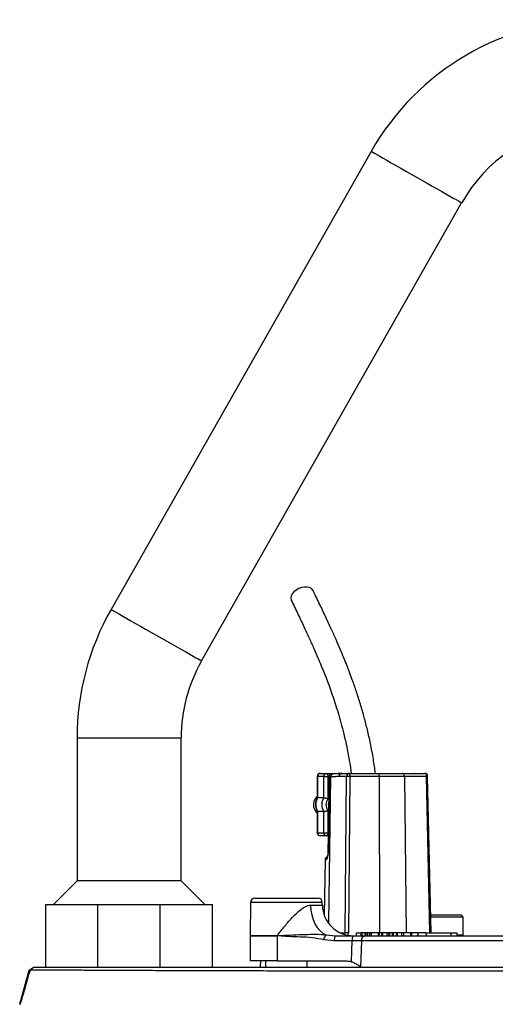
# Model space of a CAD drawing. Header units: millimetres. Extents: x 4189 to 16223, y 1378 to 18140.
# Tile 10 of 11: x 11852 to 12994, y 15776 to 18140. Entities that reach past the tile are written whole.
import ezdxf

# ---------------------------------------------------------------- set-up
doc = ezdxf.new("R2010")
doc.units = ezdxf.units.MM
doc.header["$LTSCALE"] = 5

msp = doc.modelspace()

# ---------------------------------------------------------------- linework, layer by layer
at = {"color": 7, "linetype": 'Continuous', "lineweight": 25}
for p, q in [((12696.1, 17824.1), (12071.1, 16724.1)), ((12288.4, 16600.6), (12913.4, 17700.6)), ((11989.5, 16415.3), (11989.5, 16071.9)), ((12239.5, 16071.9), (12239.5, 16415.3)), ((12566.5, 16322.8), (12566.5, 16271.7)), ((12582, 16322.8), (12567.2, 16322.8)), ((12567.2, 16322.8), (12567.2, 16271.9)), ((12574, 16330.3), (12588.8, 16330.3)), ((12582, 16322.8), (12592, 16322.8)), ((12582, 16271.9), (12582, 16322.8)), ((12588.8, 16330.3), (12625.4, 16330.3)), ((12592, 16322.8), (12592, 16269.4)), ((12595.2, 16324.1), (12592.2, 16137.9)), ((12598.7, 16321.6), (12595.6, 16321.6)), ((12605.5, 16329), (12602.3, 16329)), ((12637.1, 16322.9), (12618.6, 16322.9)), ((12625.4, 16330.3), (12643.9, 16330.3)), ((12633.2, 15947.7), (12637.1, 16322.9)), ((12645, 16322.9), (12641.2, 15947.7)), ((12643.9, 16330.3), (12713.7, 16330.3)), ((12714.9, 16322.9), (12645, 16322.9)), ((12713.7, 16330.3), (12770.8, 16330.3)), ((12775.7, 16322.9), (12714.9, 16322.9)), ((12770.8, 16330.3), (12824.2, 16330.3)), ((12829.2, 16322.9), (12775.7, 16322.9)), ((12800.1, 16330.3), (12799.7, 16330.3)), ((12839.8, 15947.8), (12831.7, 16323)), ((12582, 16271.9), (12567.2, 16271.9)), ((12566.5, 16239), (12566.5, 16187.8)), ((12582, 16238.7), (12567.2, 16238.7)), ((12567.2, 16238.7), (12567.2, 16187.8)), ((12582, 16187.8), (12582, 16238.7)), ((12592, 16241.2), (12592, 16187.8)), ((12567.2, 16187.8), (12582, 16187.8)), ((12588.8, 16180.3), (12574, 16180.3)), ((12582, 16187.8), (12592, 16187.8)), ((12592.9, 16180.3), (12588.8, 16180.3)), ((12585.2, 16122.9), (12582.9, 15990.6)), ((11989.5, 16071.9), (11932.9, 16015.3)), ((12239.5, 16071.9), (11989.5, 16071.9)), ((12296.1, 16015.3), (12239.5, 16071.9)), ((11914.5, 15865.3), (11914.5, 16015.3)), ((11914.5, 16015.3), (12039.5, 16015.3)), ((12039.5, 15865.3), (12039.5, 16015.3)), ((12039.5, 16015.3), (12189.5, 16015.3)), ((12189.5, 15865.3), (12189.5, 16015.3)), ((12189.5, 16015.3), (12314.5, 16015.3)), ((12314.5, 15865.3), (12314.5, 16015.3)), ((12406.4, 16020.5), (12405, 15940.4)), ((12416.4, 16030.3), (12558.4, 16030.3)), ((12558.4, 16030.3), (12568.6, 16030.3)), ((12578.8, 16014), (12578.6, 16020.5)), ((12842, 15990.3), (12838.9, 15987.2)), ((12917, 15985.3), (12839, 15985.3)), ((12842, 15990.3), (12912, 15990.3)), ((12917, 15985.3), (12912, 15990.3)), ((12917, 15942.3), (12917, 15985.3)), ((12405, 15940.2), (12405, 15880.3)), ((12469.9, 15940.4), (12470, 15940.4)), ((12469.9, 15940.2), (12469.9, 15880.3)), ((12470, 15940.2), (12469.9, 15940.2)), ((12587.4, 15942.9), (12611, 15940.3)), ((12611, 15940.3), (12653.8, 15940.3)), ((12660.2, 15947.8), (12660, 15940.3)), ((12660.2, 15947.8), (12671.3, 15947.8)), ((12671.3, 15947.8), (12671.1, 15940.3)), ((12673.2, 15947.8), (12671.3, 15947.8)), ((12673.2, 15947.8), (12673.2, 15940.3)), ((12680.7, 15947.8), (12673.2, 15947.8)), ((12680.7, 15947.8), (12680.6, 15940.3)), ((12683.1, 15947.8), (12680.7, 15947.8)), ((12681.4, 15940.3), (13026.7, 15940.3)), ((12683.1, 15947.8), (12683.1, 15940.3)), ((12687.3, 15947.8), (12683.1, 15947.8)), ((12699.9, 15947.8), (12697.4, 15947.8)), ((12713.1, 15947.8), (12713, 15940.3)), ((12715.3, 15947.8), (12713.1, 15947.8)), ((12715.3, 15947.8), (12715.3, 15940.3)), ((12720.9, 15947.8), (12715.3, 15947.8)), ((12720.9, 15947.8), (12720.7, 15940.3)), ((12723.2, 15947.8), (12720.9, 15947.8)), ((12723.2, 15947.8), (12723.2, 15940.3)), ((12733.6, 15947.8), (12723.2, 15947.8)), ((12733.6, 15947.8), (12733.6, 15940.3)), ((12738.1, 15947.8), (12733.6, 15947.8)), ((12738.1, 15947.8), (12737.9, 15940.3)), ((12740.3, 15947.8), (12738.1, 15947.8)), ((12740.3, 15947.8), (12740.3, 15940.3)), ((12746.6, 15947.8), (12740.3, 15947.8)), ((12746.6, 15947.8), (12746.4, 15940.3)), ((12748.8, 15947.8), (12746.6, 15947.8)), ((12748.8, 15947.8), (12748.8, 15940.3)), ((12756.5, 15947.8), (12748.8, 15947.8)), ((12756.5, 15947.8), (12756.4, 15940.3)), ((12758.8, 15947.8), (12756.5, 15947.8)), ((12758.8, 15947.8), (12758.8, 15940.3)), ((12767.9, 15947.8), (12758.8, 15947.8)), ((12768.7, 15947.8), (12768.6, 15940.3)), ((12790.6, 15947.8), (12790.4, 15940.3)), ((12793.1, 15947.8), (12790.6, 15947.8)), ((12793.1, 15947.8), (12793.1, 15940.3)), ((12807.8, 15947.8), (12793.1, 15947.8)), ((12807.9, 15947.8), (12807.7, 15940.3)), ((12807.8, 15947.8), (12807.7, 15940.3)), ((12807.9, 15947.8), (12807.8, 15947.8)), ((12808.5, 15947.8), (12807.9, 15947.8)), ((12808.5, 15947.8), (12808.5, 15940.3)), ((12827.7, 15947.8), (12808.5, 15947.8)), ((12827.7, 15947.8), (12827.8, 15940.3)), ((12827.7, 15947.8), (12887.3, 15947.8)), ((12887.3, 15947.8), (12887.4, 15940.3)), ((12887.3, 15947.8), (12901.9, 15947.8)), ((12901.9, 15947.8), (12902.1, 15940.3)), ((12607.7, 15927.8), (12582, 15930.9)), ((12650.5, 15927.8), (12607.7, 15927.8)), ((12672.7, 15928), (12670.6, 15865.3)), ((13023.4, 15928), (12672.7, 15928)), ((12469.9, 15880.3), (12405, 15880.3)), ((12430, 15880.3), (12429.7, 15865.3)), ((12442.5, 15880.3), (12442.5, 15865.3)), ((12469.9, 15880.3), (12633.6, 15880.3)), ((12541.8, 15880.3), (12542.4, 15879.3)), ((12542.5, 15865.3), (12542.5, 15879.3)), ((11851.6, 15775.8), (11874.8, 15857.6)), ((11874.8, 15857.6), (11886, 15865.3)), ((11887.1, 15865.3), (14593.1, 15865.3)), ((11914.5, 15865.3), (12039.5, 15865.3))]:
    msp.add_line(p, q, dxfattribs=at)
at = {"color": 8, "linetype": 'Continuous', "lineweight": 25}
for p, q in [((11989.5, 16415.3), (12114.5, 16415.3)), ((12114.5, 16415.3), (12239.5, 16415.3)), ((12566.5, 16322.8), (12567.2, 16322.8)), ((12595.1, 16322.8), (12592, 16322.8)), ((12598.7, 16321.6), (12593.2, 15971.1)), ((12714.9, 16322.9), (12715.9, 15947.8)), ((12775.7, 16322.9), (12780, 15947.8)), ((12837.2, 15947.8), (12829.2, 16322.9)), ((12566.5, 16187.8), (12567.2, 16187.8)), ((12592, 16187.8), (12593, 16187.8)), ((12587.8, 16122.9), (12585.2, 16122.9)), ((12567.1, 16020.5), (12406.4, 16020.5)), ((12550.4, 16014), (12578.8, 16014)), ((12578.6, 16020.5), (12567.1, 16020.5)), ((12405, 15940.4), (12469.9, 15940.4)), ((12469.9, 15940.2), (12405, 15940.2)), ((12621.3, 15947.7), (12633.2, 15947.7)), ((12902.5, 15942.3), (12917, 15942.3))]:
    msp.add_line(p, q, dxfattribs=at)
at = {"color": 8, "linetype": 'Continuous', "lineweight": 25, "flags": 128}
for points in [[(12696.1, 17824.1), (12696.1, 17824), (12697.3, 17823.4), (12699.9, 17821.9), (12704, 17819.5), (12709.6, 17816.4), (12716.5, 17812.5), (12724.6, 17807.9), (12733.8, 17802.6), (12744, 17796.8), (12755.1, 17790.5), (12766.9, 17783.8), (12779.2, 17776.8), (12791.9, 17769.6), (12804.8, 17762.3)], [(12804.8, 17762.3), (12817.6, 17755), (12830.3, 17747.8), (12842.6, 17740.8), (12854.4, 17734.1), (12865.5, 17727.8), (12875.7, 17722), (12885, 17716.7), (12893.1, 17712.1), (12899.9, 17708.2), (12905.5, 17705.1), (12909.6, 17702.7), (12912.3, 17701.2), (12913.4, 17700.6), (12913.4, 17700.6)], [(12071.1, 16724.1), (12071.1, 16724), (12072.3, 16723.4), (12074.9, 16721.9), (12079, 16719.5), (12084.6, 16716.4), (12091.5, 16712.5), (12099.6, 16707.9), (12108.8, 16702.6), (12119, 16696.8), (12130.1, 16690.5), (12141.9, 16683.8), (12154.2, 16676.8), (12166.9, 16669.6), (12179.8, 16662.3)], [(12179.8, 16662.3), (12192.6, 16655), (12205.3, 16647.8), (12217.6, 16640.8), (12229.4, 16634.1), (12240.5, 16627.8), (12250.7, 16622), (12260, 16616.7), (12268.1, 16612.1), (12274.9, 16608.2), (12280.5, 16605.1), (12284.6, 16602.7), (12287.3, 16601.2), (12288.4, 16600.6), (12288.4, 16600.6)], [(12592.2, 16137.9), (12592.3, 16137.9), (12592.7, 16137.9)]]:
    msp.add_lwpolyline(points, dxfattribs=at)
at = {"color": 7, "linetype": 'Continuous', "lineweight": 25, "flags": 128}
for points in [[(12556.6, 16769.4), (12555.9, 16770.6), (12552.6, 16774.1), (12548, 16776.5), (12542.2, 16777.7), (12535.7, 16777.7), (12528.8, 16776.5), (12522, 16774.1), (12515.8, 16770.6), (12510.4, 16766.4), (12506.3, 16761.6), (12503.7, 16756.6), (12502.8, 16751.7), (12503.6, 16747.2), (12503.9, 16746.4)], [(12588.8, 16330.3), (12589.4, 16330.2), (12590, 16329.7), (12590.6, 16329), (12591, 16328.1), (12591.4, 16327), (12591.7, 16325.7), (12591.9, 16324.3), (12592, 16322.8)], [(12595.6, 16321.6), (12595.4, 16306.6), (12594.4, 16246.6), (12592.7, 16137.9)], [(12775.7, 16322.9), (12775.6, 16324.4), (12775.3, 16325.8), (12774.9, 16327), (12774.3, 16328.2), (12773.5, 16329.1), (12772.7, 16329.7), (12771.8, 16330.2), (12770.8, 16330.3)], [(12829.2, 16322.9), (12829, 16324.4), (12828.8, 16325.8), (12828.3, 16327), (12827.7, 16328.2), (12826.9, 16329.1), (12826.1, 16329.7), (12825.2, 16330.2), (12824.2, 16330.3)], [(12588.8, 16180.3), (12589.4, 16180.4), (12590, 16180.9), (12590.6, 16181.6), (12591, 16182.5), (12591.4, 16183.6), (12591.7, 16184.9), (12591.9, 16186.3), (12592, 16187.8)], [(12550.4, 16014), (12551.2, 16002), (12553.2, 15990.4), (12556.5, 15979.3), (12561, 15969.3), (12566.4, 15960.4), (12572.8, 15952.9), (12579.8, 15947), (12587.4, 15942.9)], [(12687.3, 15947.8), (12687.3, 15944.5), (12687.4, 15940.3)], [(12692, 15947.8), (12692, 15944.1), (12691.9, 15940.3)], [(12695.9, 15947.8), (12695.8, 15945.6), (12695.8, 15943.3), (12695.8, 15940.3)], [(12774, 15947.8), (12773.9, 15945.6), (12773.9, 15943.3), (12773.9, 15940.3)], [(12648.8, 15877.8), (12649.7, 15903.3), (12650.5, 15927.8)]]:
    msp.add_lwpolyline(points, dxfattribs=at)
at = {"color": 7, "linetype": 'Continuous', "lineweight": 25}
for centre, radius, start, end in [((13239.5, 17515.3), 625, 29.6045, 150.3955), ((13239.5, 17515.3), 375, 97.6584, 150.3955), ((12614.5, 16415.3), 625, 150.3955, 180), ((12614.5, 16415.3), 375, 150.3955, 180), ((12574, 16322.8), 7.5, 90, 180), ((12574.4, 16323.1), 7.17, 92.9552, 182.6681), ((12589.2, 16323.1), 7.17, 92.9552, 182.6681), ((12625.7, 16323.2), 7.16, 92.8842, 181.7504), ((12644.2, 16323.2), 7.16, 92.8845, 181.7501), ((12641, 16096.9), 226, 88.9892, 91.0108), ((12632.5, 16324.7), 12.7, 351.9536, 26.2101), ((12702.4, 16324.7), 12.7, 351.9526, 26.2105), ((12824.2, 16322.8), 7.5, 1.2249, 90), ((12583.6, 16255.3), 26.5, 130.2046, 201.1222), ((12595.2, 16255.3), 32.5, 149.3584, 210.6416), ((12610, 16255.3), 32.5, 149.3584, 210.6416), ((12611.7, 16255.3), 24.3, 144.3511, 215.6489), ((12581.7, 16254), 24.2, 199.8774, 231.2562), ((12616.5, 16255.3), 23.4, 166.1822, 193.2148), ((12574, 16187.8), 7.5, 180, 270), ((12574.4, 16187.5), 7.17, 177.3319, 267.0448), ((12589.2, 16187.5), 7.17, 177.3319, 267.0448), ((12592.7, 16122.8), 7.5, 103.3667, 179), ((12416.4, 16020.3), 10, 90, 179), ((12568.6, 16020.3), 10, 1, 90), ((12653.7, 16015.3), 75, 181, 270), ((12417.5, 15940.2), 12.5, 179, 180), ((12551, 15940.1), 81.1, 179.8055, 179.9597), ((12523.2, 15937.3), 53.3, 176.6767, 176.9116), ((12603.6, 15928.4), 21.8, 138.0427, 173.3813), ((12622.2, 15930.7), 14.8, 139.6076, 191.3685), ((12637.2, 15721.7), 226, 88.9892, 91.0108), ((12665, 15930.7), 14.8, 139.6072, 191.3689), ((12683.7, 15929.5), 11.1, 101.5395, 187.4614), ((12915, 15942.3), 2, 270, 0)]:
    msp.add_arc(centre, radius, start, end, dxfattribs=at)
at = {"color": 8, "linetype": 'Continuous', "lineweight": 25}
for centre, radius, start, end in [((12605.9, 16321.8), 7.21, 93.239, 181.3802), ((12831.4, 16241.2), 81.8, 89.7566, 91.5658), ((12595.4, 16122.8), 7.57, 131.2141, 179.1839)]:
    msp.add_arc(centre, radius, start, end, dxfattribs=at)
for centre, major_axis, ratio, start_param, end_param in [((12624.6, 15947.8), (8.6, -0.41), 0.870385, 5.74176, 6.320938), ((12625.8, 15947.9), (15.3, -2.1), 0.972512, 5.987476, 6.405149)]:
    msp.add_ellipse(centre, major_axis=major_axis, ratio=ratio, start_param=start_param, end_param=end_param, dxfattribs=at)
at = {"color": 7, "linetype": 'Continuous', "lineweight": 25}
for points, knots in [([(12706.3, 16330.3), (12704.7, 16341.8), (12701.3, 16366.2), (12694.7, 16401.1), (12687.3, 16434.1), (12679.2, 16465.7), (12670.4, 16496.4), (12660.7, 16526.7), (12651.9, 16552), (12644.1, 16573), (12637.3, 16590.5), (12629.9, 16609), (12621.3, 16629.4), (12611.3, 16652.5), (12599.8, 16678.2), (12586.8, 16706.3), (12572.2, 16737), (12562, 16758.3), (12556.6, 16769.4)], [0, 0, 0, 0, 0.0633771, 0.1353137, 0.2008137, 0.259779, 0.3291887, 0.3951142, 0.4589339, 0.5006797, 0.5415235, 0.5838399, 0.6340086, 0.6923312, 0.7575046, 0.8304918, 0.9113124, 1, 1, 1, 1]), ([(12503.9, 16746.4), (12509.3, 16735.3), (12519.4, 16714.2), (12533.8, 16683.9), (12546.7, 16656.2), (12558, 16631.1), (12567.6, 16608.8), (12575.8, 16589.3), (12582.8, 16572), (12589.3, 16555.4), (12595.9, 16537.8), (12602.7, 16518.6), (12609.7, 16497.6), (12616.6, 16475.4), (12623.6, 16451.1), (12630.7, 16423.7), (12637.8, 16392.2), (12643.9, 16360.8), (12647, 16339.3), (12648.2, 16330.3)], [0, 0, 0, 0, 0.091965, 0.175683, 0.25113, 0.318315, 0.37727, 0.427178, 0.469406, 0.509883, 0.551218, 0.599234, 0.648373, 0.698666, 0.751277, 0.810157, 0.875585, 0.947553, 1, 1, 1, 1]), ([(12596, 16327), (12595.8, 16326.6), (12595.1, 16325.3), (12595.1, 16323.5), (12595.5, 16322), (12595.6, 16321.6), (12595.6, 16321.6)], [0, 0, 0, 0, 0.266493, 0.785942, 0.995195, 1, 1, 1, 1]), ([(12603.1, 16328.9), (12602.7, 16328.9), (12601.2, 16329.1), (12598.7, 16328.6), (12596.9, 16327.6), (12596, 16327)], [0, 0, 0, 0, 0.1931805, 0.5953524, 1, 1, 1, 1]), ([(12618.6, 16322.9), (12615.3, 16322.7), (12608.6, 16322.2), (12602, 16321.8), (12598.7, 16321.6)], [0, 0, 0, 0, 0.500034, 1, 1, 1, 1]), ([(12625.1, 16330.2), (12624.5, 16330.3), (12621.6, 16330.4), (12615.8, 16329.7), (12609.8, 16329), (12606.3, 16329.1), (12605.5, 16329.1)], [0, 0, 0, 0, 0.06994, 0.391709, 0.861946, 1, 1, 1, 1]), ([(12566.6, 16271.7), (12566.4, 16271.4), (12564.9, 16269.2), (12563.1, 16264.5), (12561.8, 16257.7), (12562.1, 16250.7), (12563.6, 16244.3), (12565.7, 16240.6), (12566.6, 16238.9)], [0, 0, 0, 0, 0.035401, 0.232955, 0.431533, 0.631104, 0.831411, 1, 1, 1, 1]), ([(12566.6, 16271.7), (12566.6, 16271.7), (12566.5, 16271.9), (12566.9, 16271.9), (12567.2, 16271.9)], [0, 0, 0, 0, 0.125195, 1, 1, 1, 1]), ([(12582, 16271.9), (12582.4, 16271.9), (12583.3, 16271.8), (12585.3, 16271.5), (12587.6, 16270.9), (12589.9, 16270.2), (12591.4, 16269.7), (12592, 16269.5), (12592, 16269.4)], [0, 0, 0, 0, 0.202267, 0.404407, 0.609959, 0.823841, 0.995964, 1, 1, 1, 1]), ([(12566.6, 16238.9), (12566.6, 16238.9), (12566.5, 16238.7), (12566.9, 16238.7), (12567.2, 16238.7)], [0, 0, 0, 0, 0.126403, 1, 1, 1, 1]), ([(12582, 16238.7), (12582.4, 16238.7), (12583.3, 16238.8), (12585.3, 16239.2), (12587.6, 16239.7), (12589.9, 16240.4), (12591.4, 16240.9), (12592, 16241.2), (12592, 16241.2)], [0, 0, 0, 0, 0.202271, 0.40441, 0.60996, 0.823841, 0.995932, 1, 1, 1, 1]), ([(12587.8, 16122.9), (12588.1, 16123), (12588.8, 16123.2), (12590.1, 16125), (12591.4, 16128.4), (12592.4, 16132.9), (12592.6, 16136.3), (12592.7, 16137.9)], [0, 0, 0, 0, 0.156438, 0.373186, 0.586056, 0.794638, 1, 1, 1, 1]), ([(12592.2, 16137.9), (12592.2, 16137.9), (12592.2, 16136.6), (12592, 16134), (12591.4, 16130.9), (12590.8, 16128.9), (12590.4, 16128.2), (12590.4, 16128.2), (12590.4, 16128.2)], [0, 0, 0, 0, 0.000669, 0.269076, 0.5412, 0.764686, 0.932217, 1, 1, 1, 1]), ([(12470, 15940.4), (12475.4, 15947.4), (12486.2, 15961.1), (12501.5, 15979), (12515.5, 15993.6), (12525.4, 16002.1), (12533.2, 16007.7), (12538.8, 16011), (12544.9, 16013.5), (12548.7, 16013.9), (12550.4, 16014)], [0, 0, 0, 0, 0.228453, 0.452881, 0.604276, 0.755171, 0.799912, 0.871818, 0.943482, 1, 1, 1, 1]), ([(12470, 15940.4), (12478, 15940.9), (12504.5, 15942.3), (12539.7, 15944), (12569.1, 15944.1), (12581.7, 15943.5), (12585.5, 15943.1), (12587.4, 15942.9)], [0, 0, 0, 0, 0.208788, 0.685452, 0.902175, 0.951504, 1, 1, 1, 1]), ([(12582, 15930.9), (12572.7, 15932.6), (12554.2, 15936.1), (12525.8, 15937.3), (12502.3, 15938.2), (12485.7, 15939.3), (12477.2, 15939.8), (12472.7, 15940), (12470.7, 15940.2), (12470, 15940.2)], [0, 0, 0, 0, 0.250795, 0.502666, 0.754629, 0.878803, 0.946358, 0.981392, 1, 1, 1, 1]), ([(12653.8, 15940.3), (12657.3, 15940.3), (12664.1, 15940.3), (12673.5, 15940.3), (12678.8, 15940.3), (12681.4, 15940.3)], [0, 0, 0, 0, 0.3447634, 0.6677004, 1, 1, 1, 1]), ([(12690.6, 15947.8), (12690.3, 15947.8), (12689, 15947.8), (12688.1, 15947.8), (12687.3, 15947.8)], [0, 0, 0, 0, 0.177963, 1, 1, 1, 1]), ([(12695.9, 15947.8), (12694.6, 15947.8), (12692.4, 15947.8), (12692.3, 15947.8), (12692.2, 15947.8)], [0, 0, 0, 0, 0.558027, 1, 1, 1, 1]), ([(12712.3, 15947.8), (12710.6, 15947.8), (12707.2, 15947.8), (12702.1, 15947.8), (12698.3, 15947.8), (12696.5, 15947.8), (12695.9, 15947.8)], [0, 0, 0, 0, 0.278681, 0.560833, 0.846593, 1, 1, 1, 1]), ([(12774, 15947.8), (12772.6, 15947.8), (12769.9, 15947.8), (12768.5, 15947.8), (12768.8, 15947.8), (12768.8, 15947.8)], [0, 0, 0, 0, 0.4695784, 0.9127476, 1, 1, 1, 1]), ([(12789.7, 15947.8), (12788.5, 15947.8), (12785.6, 15947.8), (12780.7, 15947.8), (12776.7, 15947.8), (12774.6, 15947.8), (12774, 15947.8)], [0, 0, 0, 0, 0.234505, 0.537449, 0.843954, 1, 1, 1, 1]), ([(12672.7, 15928), (12668.3, 15928), (12661.6, 15927.9), (12653.4, 15927.8), (12650.5, 15927.8)], [0, 0, 0, 0, 0.654422, 1, 1, 1, 1]), ([(12633.6, 15880.3), (12638.5, 15880), (12643.7, 15879.6), (12648.6, 15877.9), (12648.8, 15877.8)], [0, 0, 0, 0, 0.949349, 1, 1, 1, 1]), ([(12670.6, 15865.3), (12670.5, 15865.3), (12670, 15865.5), (12668.1, 15867.2), (12663.9, 15870), (12657.3, 15874.3), (12651.7, 15876.6), (12648.8, 15877.8)], [0, 0, 0, 0, 0.015932, 0.078411, 0.327384, 0.664073, 1, 1, 1, 1]), ([(11876.5, 15857.9), (11872, 15842.4), (11864.1, 15814.8), (11856.1, 15787.3), (11852.6, 15775.3)], [0, 0, 0, 0, 0.562684, 1, 1, 1, 1]), ([(11886.4, 15865.3), (11884.6, 15864), (11880.8, 15861.5), (11877.1, 15859), (11875.3, 15857.7)], [0, 0, 0, 0, 0.500025, 1, 1, 1, 1]), ([(14604.3, 15857.8), (14603.7, 15857.8), (14602.6, 15857.8), (14593.4, 15857.7), (14579, 15857.6), (14558.7, 15857.5), (14532.8, 15857.4), (14501.2, 15857.2), (14464.3, 15857.1), (14422.3, 15857), (14375.2, 15856.9), (14323.1, 15856.8), (14266.3, 15856.7), (14205.3, 15856.7), (14140.3, 15856.7), (14071.5, 15856.6), (13998.8, 15856.5), (13922.7, 15856.4), (13843.8, 15856.2), (13762.6, 15856), (13679.2, 15855.9), (13593.7, 15855.7), (13506.5, 15855.6), (13418.2, 15855.4), (13329.5, 15855.4), (13240.5, 15855.3), (13151.2, 15855.3), (13062.1, 15855.3), (12973.8, 15855.3), (12886.9, 15855.4), (12801.7, 15855.4), (12718.1, 15855.4), (12636.5, 15855.5), (12557.5, 15855.6), (12481.7, 15855.7), (12409.2, 15855.8), (12340.2, 15855.9), (12274.7, 15856.1), (12213.4, 15856.4), (12156.6, 15856.6), (12104.6, 15856.9), (12057.4, 15857.1), (12015.1, 15857.3), (11978, 15857.5), (11946.5, 15857.7), (11920.6, 15857.8), (11900.1, 15857.8), (11885.9, 15857.8), (11878.2, 15857.8), (11877.2, 15857.7), (11877, 15857.7)], [0, 0, 0, 0, 0.021258, 0.042367, 0.063421, 0.084512, 0.105725, 0.127019, 0.148163, 0.169238, 0.190328, 0.21153, 0.232837, 0.253994, 0.27507, 0.296147, 0.31732, 0.338627, 0.359819, 0.380912, 0.401992, 0.423151, 0.444452, 0.465669, 0.486764, 0.507839, 0.528974, 0.550261, 0.571509, 0.592615, 0.613685, 0.634806, 0.656066, 0.677338, 0.698464, 0.719537, 0.74064, 0.761874, 0.783163, 0.804304, 0.825373, 0.846465, 0.867664, 0.888964, 0.910121, 0.931192, 0.952269, 0.973441, 0.99477, 1, 1, 1, 1])]:
    msp.add_open_spline(points, degree=3, knots=knots, dxfattribs=at)

doc.saveas('drawing.dxf')
